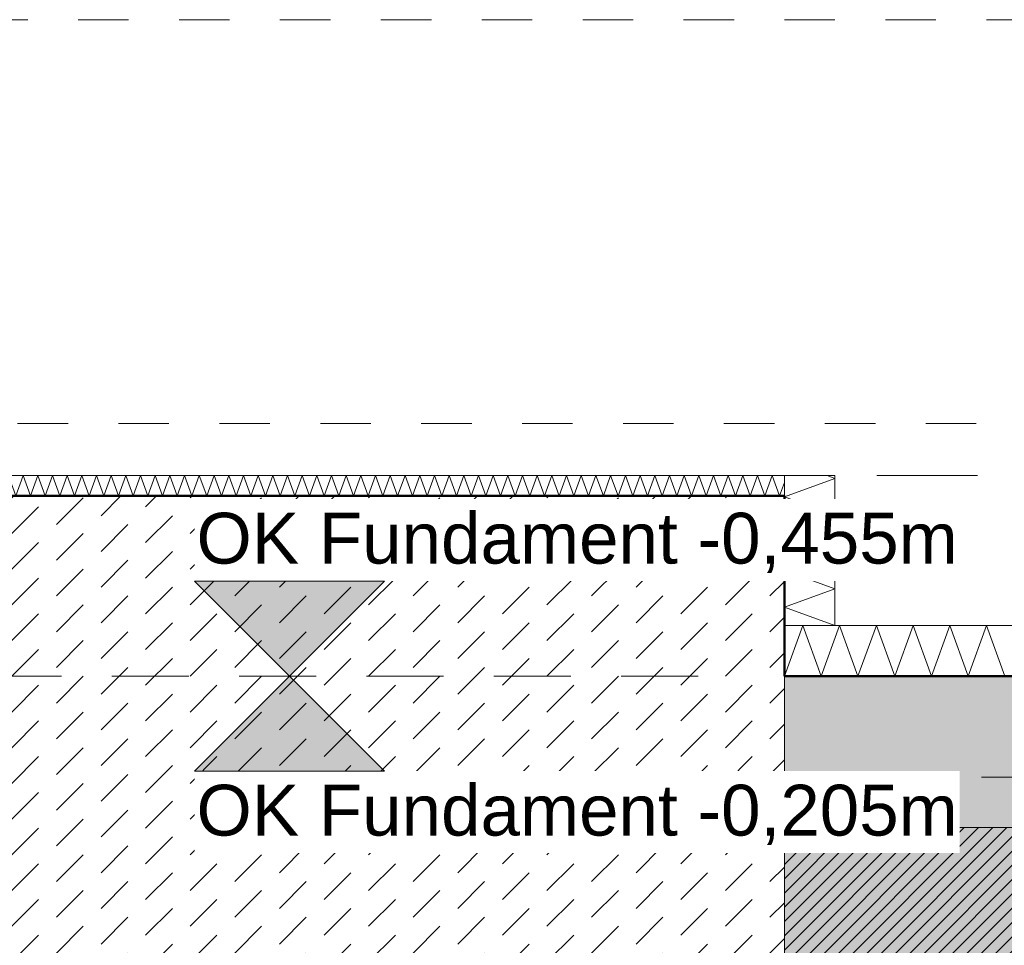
# Model space of a CAD drawing. Header units: metres. Extents: x -273 to 6, y -183 to 13.
# Tile 148 of 256: x -122.14 to -120.19, y -0.78 to 1.05. Entities that reach past the tile are written whole.
import ezdxf

# ---------------------------------------------------------------- set-up
doc = ezdxf.new("R2010")
doc.units = ezdxf.units.M
doc.header["$LTSCALE"] = 0.05
doc.header["$PDMODE"] = 1
doc.header["$PDSIZE"] = -2
for name, pattern in [('ISO-02 Strichlinie', [3.81, 3.048, -0.762]), ('ISO-03 Gestrichelt mit Abstand-3', [1.524, 0.6096, -0.9144]), ('Linienart-53', [5.291531, 3.175, -1.058062, 0.352704, -0.705764]), ('Linienart-Gestrichelt mit Abstand', [6, 4, -2])]:
    doc.linetypes.add(name, pattern=pattern)
doc.layers.get('0').update_dxf_attribs({"lineweight": 25})
for name, color, linetype, lineweight, true_color in [('00 -Bauelemente -Beton unbewehrt', 7, 'Continuous', 9, 0xf7e06e), ('00 -Bauelemente -Dämmung innen', 7, 'Continuous', 9, 0xff7fe6), ('30 -32 Gründung- 2 Flachgründungen u. Bodenplatten', 7, 'Continuous', 9, 0xff6633), ('30 -32 Gründung-4 Frostschürze', 7, 'Continuous', 9, 0x66aaff), ('70 -72 Beschriftung- 1 Beschriftung allgemein', 7, 'Continuous', 9, 0xff6633), ('70 -76 Bemaßung- 2 Allgemein', 7, 'Continuous', 5, 0x6666cc)]:
    doc.layers.add(name, color=color, linetype=linetype, lineweight=lineweight, true_color=true_color)
for name, color, linetype, lineweight in [('30 -35 Decken- 2 Beläge- Dämmung', 7, 'Continuous', 9), ('70 -71 Achsen- 1 Gebäudeachsen', 7, 'Linienart-53', 18), ('Keine', 7, 'Continuous', 9)]:
    doc.layers.add(name, color=color, linetype=linetype, lineweight=lineweight)
doc.styles.add('Arial', font='arial.ttf')
doc.dimstyles.new('k+k_klein', dxfattribs={"dimtxt": 0.100689, "dimasz": 0.05302, "dimexe": 0.05, "dimexo": 0.15, "dimgap": 0.005, "dimtad": 1, "dimdec": 3, "dimtxsty": 'Arial', "dimblk": 'VW_SLASH-2', "dimblk1": 'VW_SLASH-2', "dimblk2": 'VW_SLASH-2', "dimcen": 0, "dimdle": 0.025, "dimadec": 3, "dimazin": 0, "dimtfac": 0.75, "dimtdec": 3, "dimtix": 1, "dimtmove": 0, "dimatfit": 0, "dimldrblk": 'VW_FILLEDARROW', "dimfxl": 0.1, "dimfxlon": 1, "dimfrac": 2, "dimtolj": 1, "dimarcsym": 0})

# ---------------------------------------------------------------- blocks, each defined once
blk = doc.blocks.new('_Achsen (3D)')
at = {"layer": '70 -71 Achsen- 1 Gebäudeachsen', "transparency": 33554687}
blk.add_line((-179.668, -0.447), (3.826, -0.447), dxfattribs=at)
blk = doc.blocks.new('Gruppe-174')
at = {"color": 255, "linetype": 'Continuous', "lineweight": 5}
blk.add_wipeout([(-120.621, -0.247), (-116.221, -0.247), (-116.221, -0.147), (-120.621, -0.147)], dxfattribs=at).dxf.layer = '00 -Bauelemente -Dämmung innen'
blk = doc.blocks.new('Gruppe-175')
at = {"layer": '00 -Bauelemente -Dämmung innen', "color": 7, "transparency": 33554687, "flags": 128}
blk.add_lwpolyline([(-120.621, -0.247), (-120.5846, -0.147), (-120.5482, -0.247), (-120.5118, -0.147), (-120.4754, -0.247), (-120.439, -0.147), (-120.4026, -0.247), (-120.3662, -0.147), (-120.3298, -0.247), (-120.2934, -0.147), (-120.257, -0.247), (-120.2206, -0.147), (-120.1842, -0.247)], dxfattribs=at)
blk = doc.blocks.new('Gruppe-176')
at = {"layer": '00 -Bauelemente -Dämmung innen', "color": 7, "linetype": 'Continuous', "lineweight": 9, "transparency": 33554687}
blk.add_line((-120.621, -0.147), (-120.621, -0.247), dxfattribs=at)
blk = doc.blocks.new('Gruppe-178')
at = {"color": 7, "transparency": 33554687}
blk.add_blockref('Gruppe-176', (0, 0), dxfattribs=at)
blk = doc.blocks.new('Gruppe-179')
at = {"layer": '00 -Bauelemente -Dämmung innen', "color": 7, "linetype": 'Continuous', "lineweight": 9, "transparency": 33554687}
blk.add_line((-116.221, -0.147), (-120.621, -0.147), dxfattribs=at)
blk = doc.blocks.new('Gruppe-180')
at = {"layer": '00 -Bauelemente -Dämmung innen', "color": 7, "linetype": 'Continuous', "lineweight": 9, "transparency": 33554687}
blk.add_line((-120.621, -0.247), (-116.221, -0.247), dxfattribs=at)
blk = doc.blocks.new('Gruppe-181')
at = {"color": 7, "transparency": 33554687}
for name in ['Gruppe-179', 'Gruppe-180']:
    blk.add_blockref(name, (0, 0), dxfattribs=at)
blk = doc.blocks.new('Gruppe-182')
at = {"layer": '00 -Bauelemente -Dämmung innen', "color": 7}
blk.add_blockref('Gruppe-174', (0, 0), dxfattribs=at)
at = {"color": 7, "transparency": 33554687}
for name in ['Gruppe-178', 'Gruppe-181']:
    blk.add_blockref(name, (0, 0), dxfattribs=at)
at = {"layer": '00 -Bauelemente -Dämmung innen', "color": 7, "transparency": 33554687}
blk.add_blockref('Gruppe-175', (0, 0), dxfattribs=at)
blk = doc.blocks.new('Gruppe-183')
at = {"layer": '00 -Bauelemente -Dämmung innen', "color": 7, "transparency": 33554687}
blk.add_blockref('Gruppe-182', (0, 0), dxfattribs=at)
at = {"layer": '00 -Bauelemente -Dämmung innen', "color": 0, "flags": 1}
for tag in ['prm0_value', 'prm1_value', 'prm2_value', 'prm3_value', 'prm4_value', 'prm5_value', 'prm6_value', 'IFC_UUID', 'instanceID', 'prm0_name', 'prm0_type', 'prm1_name', 'prm1_type', 'prm2_name', 'prm2_type', 'prm3_name', 'prm3_type', 'prm4_name', 'prm4_type', 'prm5_name', 'prm5_type', 'prm6_name', 'prm6_type']:
    blk.add_attdef(tag, (-120.621, -0.247), '', height=0.00018, dxfattribs=at)
blk = doc.blocks.new('Gruppe-874')
at = {"color": 255, "linetype": 'Continuous', "lineweight": 5}
blk.add_wipeout([(-123.921, 0.1099), (-120.621, 0.1099), (-120.621, 0.1499), (-123.921, 0.1499)], dxfattribs=at).dxf.layer = '00 -Bauelemente -Dämmung innen'
blk = doc.blocks.new('Gruppe-875')
at = {"layer": '00 -Bauelemente -Dämmung innen', "color": 7, "transparency": 33554687, "flags": 128}
blk.add_lwpolyline([(-123.921, 0.1099), (-123.9064, 0.1499), (-123.8919, 0.1099), (-123.8773, 0.1499), (-123.8628, 0.1099), (-123.8482, 0.1499), (-123.8336, 0.1099), (-123.8191, 0.1499), (-123.8045, 0.1099), (-123.79, 0.1499), (-123.7754, 0.1099), (-123.7609, 0.1499), (-123.7463, 0.1099), (-123.7317, 0.1499), (-123.7172, 0.1099), (-123.7026, 0.1499), (-123.6881, 0.1099), (-123.6735, 0.1499), (-123.6589, 0.1099), (-123.6444, 0.1499), (-123.6298, 0.1099), (-123.6153, 0.1499), (-123.6007, 0.1099), (-123.5861, 0.1499), (-123.5716, 0.1099), (-123.557, 0.1499), (-123.5425, 0.1099), (-123.5279, 0.1499), (-123.5134, 0.1099), (-123.4988, 0.1499), (-123.4842, 0.1099), (-123.4697, 0.1499), (-123.4551, 0.1099), (-123.4406, 0.1499), (-123.426, 0.1099), (-123.4114, 0.1499), (-123.3969, 0.1099), (-123.3823, 0.1499), (-123.3678, 0.1099), (-123.3532, 0.1499), (-123.3386, 0.1099), (-123.3241, 0.1499), (-123.3095, 0.1099), (-123.295, 0.1499), (-123.2804, 0.1099), (-123.2659, 0.1499), (-123.2513, 0.1099), (-123.2367, 0.1499), (-123.2222, 0.1099), (-123.2076, 0.1499), (-123.1931, 0.1099), (-123.1785, 0.1499), (-123.1639, 0.1099), (-123.1494, 0.1499), (-123.1348, 0.1099), (-123.1203, 0.1499), (-123.1057, 0.1099), (-123.0911, 0.1499), (-123.0766, 0.1099), (-123.062, 0.1499), (-123.0475, 0.1099), (-123.0329, 0.1499), (-123.0184, 0.1099), (-123.0038, 0.1499), (-122.9892, 0.1099), (-122.9747, 0.1499), (-122.9601, 0.1099), (-122.9456, 0.1499), (-122.931, 0.1099), (-122.9164, 0.1499), (-122.9019, 0.1099), (-122.8873, 0.1499), (-122.8728, 0.1099), (-122.8582, 0.1499), (-122.8436, 0.1099), (-122.8291, 0.1499), (-122.8145, 0.1099), (-122.8, 0.1499), (-122.7854, 0.1099), (-122.7709, 0.1499), (-122.7563, 0.1099), (-122.7417, 0.1499), (-122.7272, 0.1099), (-122.7126, 0.1499), (-122.6981, 0.1099), (-122.6835, 0.1499), (-122.6689, 0.1099), (-122.6544, 0.1499), (-122.6398, 0.1099), (-122.6253, 0.1499), (-122.6107, 0.1099), (-122.5961, 0.1499), (-122.5816, 0.1099), (-122.567, 0.1499), (-122.5525, 0.1099), (-122.5379, 0.1499), (-122.5234, 0.1099), (-122.5088, 0.1499), (-122.4942, 0.1099), (-122.4797, 0.1499), (-122.4651, 0.1099), (-122.4506, 0.1499), (-122.436, 0.1099), (-122.4214, 0.1499), (-122.4069, 0.1099), (-122.3923, 0.1499), (-122.3778, 0.1099), (-122.3632, 0.1499), (-122.3486, 0.1099), (-122.3341, 0.1499), (-122.3195, 0.1099), (-122.305, 0.1499), (-122.2904, 0.1099), (-122.2759, 0.1499), (-122.2613, 0.1099), (-122.2467, 0.1499), (-122.2322, 0.1099), (-122.2176, 0.1499), (-122.2031, 0.1099), (-122.1885, 0.1499), (-122.1739, 0.1099), (-122.1594, 0.1499), (-122.1448, 0.1099), (-122.1303, 0.1499), (-122.1157, 0.1099), (-122.1011, 0.1499), (-122.0866, 0.1099), (-122.072, 0.1499), (-122.0575, 0.1099), (-122.0429, 0.1499), (-122.0284, 0.1099), (-122.0138, 0.1499), (-121.9992, 0.1099), (-121.9847, 0.1499), (-121.9701, 0.1099), (-121.9556, 0.1499), (-121.941, 0.1099), (-121.9264, 0.1499), (-121.9119, 0.1099), (-121.8973, 0.1499), (-121.8828, 0.1099), (-121.8682, 0.1499), (-121.8536, 0.1099), (-121.8391, 0.1499), (-121.8245, 0.1099), (-121.81, 0.1499), (-121.7954, 0.1099), (-121.7809, 0.1499), (-121.7663, 0.1099), (-121.7517, 0.1499), (-121.7372, 0.1099), (-121.7226, 0.1499), (-121.7081, 0.1099), (-121.6935, 0.1499), (-121.6789, 0.1099), (-121.6644, 0.1499), (-121.6498, 0.1099), (-121.6353, 0.1499), (-121.6207, 0.1099), (-121.6061, 0.1499), (-121.5916, 0.1099), (-121.577, 0.1499), (-121.5625, 0.1099), (-121.5479, 0.1499), (-121.5334, 0.1099), (-121.5188, 0.1499), (-121.5042, 0.1099), (-121.4897, 0.1499), (-121.4751, 0.1099), (-121.4606, 0.1499), (-121.446, 0.1099), (-121.4314, 0.1499), (-121.4169, 0.1099), (-121.4023, 0.1499), (-121.3878, 0.1099), (-121.3732, 0.1499), (-121.3586, 0.1099), (-121.3441, 0.1499), (-121.3295, 0.1099), (-121.315, 0.1499), (-121.3004, 0.1099), (-121.2859, 0.1499), (-121.2713, 0.1099), (-121.2567, 0.1499), (-121.2422, 0.1099), (-121.2276, 0.1499), (-121.2131, 0.1099), (-121.1985, 0.1499), (-121.1839, 0.1099), (-121.1694, 0.1499), (-121.1548, 0.1099), (-121.1403, 0.1499), (-121.1257, 0.1099), (-121.1111, 0.1499), (-121.0966, 0.1099), (-121.082, 0.1499), (-121.0675, 0.1099), (-121.0529, 0.1499), (-121.0384, 0.1099), (-121.0238, 0.1499), (-121.0092, 0.1099), (-120.9947, 0.1499), (-120.9801, 0.1099), (-120.9656, 0.1499), (-120.951, 0.1099), (-120.9364, 0.1499), (-120.9219, 0.1099), (-120.9073, 0.1499), (-120.8928, 0.1099), (-120.8782, 0.1499), (-120.8636, 0.1099), (-120.8491, 0.1499), (-120.8345, 0.1099), (-120.82, 0.1499), (-120.8054, 0.1099), (-120.7909, 0.1499), (-120.7763, 0.1099), (-120.7617, 0.1499), (-120.7472, 0.1099), (-120.7326, 0.1499), (-120.7181, 0.1099), (-120.7035, 0.1499), (-120.6889, 0.1099), (-120.6744, 0.1499), (-120.6598, 0.1099), (-120.6453, 0.1499), (-120.6307, 0.1099), (-120.621, 0.1366)], dxfattribs=at)
blk = doc.blocks.new('Gruppe-876')
at = {"layer": '00 -Bauelemente -Dämmung innen', "color": 7, "linetype": 'Continuous', "lineweight": 9, "transparency": 33554687}
blk.add_line((-123.921, 0.1499), (-123.921, 0.1099), dxfattribs=at)
blk = doc.blocks.new('Gruppe-877')
at = {"layer": '00 -Bauelemente -Dämmung innen', "color": 7, "linetype": 'Continuous', "lineweight": 9, "transparency": 33554687}
blk.add_line((-120.621, 0.1099), (-120.621, 0.1499), dxfattribs=at)
blk = doc.blocks.new('Gruppe-878')
at = {"color": 7, "transparency": 33554687}
for name in ['Gruppe-876', 'Gruppe-877']:
    blk.add_blockref(name, (0, 0), dxfattribs=at)
blk = doc.blocks.new('Gruppe-879')
at = {"layer": '00 -Bauelemente -Dämmung innen', "color": 7, "linetype": 'Continuous', "lineweight": 9, "transparency": 33554687}
blk.add_line((-120.621, 0.1499), (-123.921, 0.1499), dxfattribs=at)
blk = doc.blocks.new('Gruppe-880')
at = {"layer": '00 -Bauelemente -Dämmung innen', "color": 7, "linetype": 'Continuous', "lineweight": 9, "transparency": 33554687}
blk.add_line((-123.921, 0.1099), (-120.621, 0.1099), dxfattribs=at)
blk = doc.blocks.new('Gruppe-881')
at = {"color": 7, "transparency": 33554687}
for name in ['Gruppe-879', 'Gruppe-880']:
    blk.add_blockref(name, (0, 0), dxfattribs=at)
blk = doc.blocks.new('Gruppe-882')
at = {"layer": '00 -Bauelemente -Dämmung innen', "color": 7}
blk.add_blockref('Gruppe-874', (0, 0), dxfattribs=at)
at = {"color": 7, "transparency": 33554687}
for name in ['Gruppe-878', 'Gruppe-881']:
    blk.add_blockref(name, (0, 0), dxfattribs=at)
at = {"layer": '00 -Bauelemente -Dämmung innen', "color": 7, "transparency": 33554687}
blk.add_blockref('Gruppe-875', (0, 0), dxfattribs=at)
blk = doc.blocks.new('Gruppe-883')
at = {"layer": '00 -Bauelemente -Dämmung innen', "color": 7, "transparency": 33554687}
blk.add_blockref('Gruppe-882', (0, 0), dxfattribs=at)
at = {"layer": '00 -Bauelemente -Dämmung innen', "color": 0, "flags": 1}
for tag in ['IFC_UUID', 'instanceID', 'prm0_name', 'prm0_type', 'prm0_value', 'prm1_name', 'prm1_type', 'prm1_value', 'prm2_name', 'prm2_type', 'prm2_value', 'prm3_name', 'prm3_type', 'prm3_value', 'prm4_name', 'prm4_type', 'prm4_value', 'prm5_name', 'prm5_type', 'prm5_value', 'prm6_name', 'prm6_type', 'prm6_value']:
    blk.add_attdef(tag, (-123.921, 0.1099), '', height=0.00018, dxfattribs=at)
blk = doc.blocks.new('Gruppe-884')
at = {"color": 255, "linetype": 'Continuous', "lineweight": 5}
blk.add_wipeout([(-120.521, -0.147), (-120.521, 0.1499), (-120.621, 0.1499), (-120.621, -0.147)], dxfattribs=at).dxf.layer = '00 -Bauelemente -Dämmung innen'
blk = doc.blocks.new('Gruppe-885')
at = {"layer": '00 -Bauelemente -Dämmung innen', "color": 7, "transparency": 33554687, "flags": 128}
blk.add_lwpolyline([(-120.521, -0.147), (-120.621, -0.1106), (-120.521, -0.0742), (-120.621, -0.0379), (-120.521, -0.0015), (-120.621, 0.0349), (-120.521, 0.0713), (-120.621, 0.1077), (-120.521, 0.1441), (-120.5368, 0.1499)], dxfattribs=at)
blk = doc.blocks.new('Gruppe-886')
at = {"layer": '00 -Bauelemente -Dämmung innen', "color": 7, "linetype": 'Continuous', "lineweight": 9, "transparency": 33554687}
blk.add_line((-120.621, -0.147), (-120.521, -0.147), dxfattribs=at)
blk = doc.blocks.new('Gruppe-887')
at = {"layer": '00 -Bauelemente -Dämmung innen', "color": 7, "linetype": 'Continuous', "lineweight": 9, "transparency": 33554687}
blk.add_line((-120.521, 0.1499), (-120.621, 0.1499), dxfattribs=at)
blk = doc.blocks.new('Gruppe-888')
at = {"color": 7, "transparency": 33554687}
for name in ['Gruppe-887', 'Gruppe-886']:
    blk.add_blockref(name, (0, 0), dxfattribs=at)
blk = doc.blocks.new('Gruppe-889')
at = {"layer": '00 -Bauelemente -Dämmung innen', "color": 7, "linetype": 'Continuous', "lineweight": 9, "transparency": 33554687}
blk.add_line((-120.621, 0.1499), (-120.621, -0.147), dxfattribs=at)
blk = doc.blocks.new('Gruppe-890')
at = {"layer": '00 -Bauelemente -Dämmung innen', "color": 7, "linetype": 'Continuous', "lineweight": 9, "transparency": 33554687}
blk.add_line((-120.521, -0.147), (-120.521, 0.1499), dxfattribs=at)
blk = doc.blocks.new('Gruppe-891')
at = {"color": 7, "transparency": 33554687}
for name in ['Gruppe-889', 'Gruppe-890']:
    blk.add_blockref(name, (0, 0), dxfattribs=at)
blk = doc.blocks.new('Gruppe-892')
at = {"layer": '00 -Bauelemente -Dämmung innen', "color": 7}
blk.add_blockref('Gruppe-884', (0, 0), dxfattribs=at)
at = {"color": 7, "transparency": 33554687}
for name in ['Gruppe-888', 'Gruppe-891']:
    blk.add_blockref(name, (0, 0), dxfattribs=at)
at = {"layer": '00 -Bauelemente -Dämmung innen', "color": 7, "transparency": 33554687}
blk.add_blockref('Gruppe-885', (0, 0), dxfattribs=at)
blk = doc.blocks.new('Gruppe-893')
at = {"layer": '00 -Bauelemente -Dämmung innen', "color": 7, "transparency": 33554687}
blk.add_blockref('Gruppe-892', (0, 0), dxfattribs=at)
at = {"layer": '00 -Bauelemente -Dämmung innen', "color": 0, "flags": 1}
for tag in ['prm0_value', 'prm1_value', 'prm2_value', 'prm3_value', 'prm4_value', 'prm5_value', 'prm6_value', 'IFC_UUID', 'instanceID', 'prm0_name', 'prm0_type', 'prm1_name', 'prm1_type', 'prm2_name', 'prm2_type', 'prm3_name', 'prm3_type', 'prm4_name', 'prm4_type', 'prm5_name', 'prm5_type', 'prm6_name', 'prm6_type']:
    blk.add_attdef(tag, (-120.621, -0.147), '', height=0.00018, dxfattribs=at)
blk = doc.blocks.new('Gruppe-2131')
at = {"layer": '30 -32 Gründung- 2 Flachgründungen u. Bodenplatten', "flags": 128}
blk.add_lwpolyline([(-123.821, 0.1099), (-120.621, 0.1099), (-120.621, -2.8901), (-123.821, -2.8901)], close=True, dxfattribs=at)
blk = doc.blocks.new('Gruppe-2490')
at = {"layer": 'Keine', "color": 7, "linetype": 'ISO-03 Gestrichelt mit Abstand-3', "lineweight": 9, "flags": 128}
blk.add_lwpolyline([(-106.641, 0.253), (-142.131, 0.253), (-142.131, 1.053), (-106.641, 1.053)], close=True, dxfattribs=at)
blk.add_lwpolyline([(-106.641, 0.253), (-142.131, 0.253), (-142.131, 1.053), (-106.641, 1.053)], close=True, dxfattribs=at)
blk = doc.blocks.new('_FU_2D LP5 (2D)')
at = {"color": 255}
blk.add_wipeout([(-123.82099996, 0.10989813), (-120.62099996, 0.10989813), (-120.62099996, -2.89010187), (-123.82099996, -2.89010187)], dxfattribs=at).dxf.layer = '00 -Bauelemente -Beton unbewehrt'
at = {"layer": '00 -Bauelemente -Beton unbewehrt', "linetype": 'Continuous', "lineweight": 9}
h = blk.add_hatch(dxfattribs=at)
h.set_pattern_fill('Unbew_ Beton1 1mm SRF', style=0, pattern_type=2)
h.set_pattern_definition([(45, (0, 0), (0.088388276, 0.01767774), [0.075, -0.05])])
h.paths.add_polyline_path([(-123.82099996, 0.10989813), (-120.62099996, 0.10989813), (-120.62099996, -2.89010187), (-123.82099996, -2.89010187)])
at = {"layer": '30 -35 Decken- 2 Beläge- Dämmung', "linetype": 'Continuous', "lineweight": 18, "true_color": 0xd9d9d9}
h = blk.add_hatch(dxfattribs=at)
h.set_pattern_fill('Schraffur grau', color=254, style=0, pattern_type=2)
h.set_pattern_definition([(45, (-131.188402, -6.746944), (0.014142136, -0.014142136), [])])
h.paths.add_polyline_path([(-149.17086327, -2.24704198), (-150.87086327, -2.24704198), (-150.87086327, -0.54704198), (-151.02099996, -0.54704198), (-151.02099996, -2.89011624), (-154.22099996, -2.89011624), (-154.22099996, -0.54704198), (-159.62099996, -0.54704198), (-159.62099996, -5.54704198), (-119.72099996, -5.54704198), (-119.72099996, -10.21204198), (-100.02099996, -10.21204198), (-100.02099996, -7.44704198), (-101.74599996, -7.44704198), (-101.74599996, -5.21204198), (-114.72099996, -5.21204198), (-114.72099996, -2.89009828), (-116.22099996, -2.89009828), (-116.22099996, -0.54704198), (-120.62099996, -0.54704198), (-120.62099996, -2.89010187), (-123.82099996, -2.89010187), (-123.82099996, -0.54704198), (-128.22099996, -0.54704198), (-128.22099996, -2.89010187), (-131.42099996, -2.89010187), (-131.42099996, -0.54704198), (-135.82099996, -0.54704198), (-135.82099996, -2.89010187), (-139.02099996, -2.89010187), (-139.02099996, -0.54704198), (-143.42099996, -0.54704198), (-143.42099996, -2.89011265), (-146.62099996, -2.89011265), (-146.62099996, -0.54704198), (-149.17086327, -0.54704198)])
h.paths.add_polyline_path([(-105.92099996, -8.27204198), (-108.12099996, -8.27204198), (-108.12099996, -6.07204198), (-105.92099996, -6.07204198)])
h.paths.add_polyline_path([(-113.52099996, -8.27204198), (-115.72099996, -8.27204198), (-115.72099996, -6.07204198), (-113.52099996, -6.07204198)])
at = {"layer": 'Keine', "linetype": 'Continuous', "lineweight": 0, "transparency": 33554511}
h = blk.add_hatch(color=43, dxfattribs=at)
h.paths.add_polyline_path([(-131.42099996, -0.54704198), (-135.82099996, -0.54704198), (-135.82099996, -2.89010187), (-139.02099996, -2.89010187), (-139.02099996, -0.54704198), (-143.42099996, -0.54704198), (-143.42099996, -2.89011265), (-146.62099996, -2.89011265), (-146.62099996, -0.54704198), (-149.17086327, -0.54704198), (-149.17086327, -2.24704198), (-151.02099996, -2.24704198), (-151.02099996, -2.89011624), (-154.22099996, -2.89011624), (-154.22099996, -0.54704198), (-159.62099996, -0.54704198), (-159.62099996, -9.29704198), (-161.89599996, -9.29704198), (-161.89599996, -8.97204198), (-164.29599996, -8.97204198), (-164.29599996, -8.89704198), (-167.04599996, -8.89704198), (-167.04599996, -9.47204198), (-168.59599996, -9.47204198), (-168.59599996, -8.79704198), (-174.32099996, -8.79704198), (-174.32099996, -9.79704198), (-175.32099996, -9.79704198), (-175.32099996, -11.09704198), (-160.82099996, -11.09704198), (-160.82099996, -10.94704198), (-100.02099996, -10.94704198), (-100.02099996, -7.44704198), (-101.74599996, -7.44704198), (-101.74599996, -5.21204198), (-114.72099996, -5.21204198), (-114.72099996, -2.89009828), (-116.22099996, -2.89009828), (-116.22099996, -0.54704198), (-120.62099996, -0.54704198), (-120.62099996, -2.89010187), (-123.82099996, -2.89010187), (-123.82099996, -0.54704198), (-128.22099996, -0.54704198), (-128.22099996, -2.89010187), (-131.42099996, -2.89010187)])
h.paths.add_polyline_path([(-153.72099996, -6.07204198), (-151.52099996, -6.07204198), (-151.52099996, -8.27204198), (-153.72099996, -8.27204198)])
h.paths.add_polyline_path([(-143.92099996, -8.27204198), (-146.12099996, -8.27204198), (-146.12099996, -6.07204198), (-143.92099996, -6.07204198)])
h.paths.add_polyline_path([(-128.72099996, -8.27204198), (-130.92099996, -8.27204198), (-130.92099996, -6.07204198), (-128.72099996, -6.07204198)])
h.paths.add_polyline_path([(-113.52099996, -8.27204198), (-115.72099996, -8.27204198), (-115.72099996, -6.07204198), (-113.52099996, -6.07204198)])
h.paths.add_polyline_path([(-108.12099996, -6.07204198), (-105.92099996, -6.07204198), (-105.92099996, -8.27204198), (-108.12099996, -8.27204198)])
h.paths.add_polyline_path([(-123.32099996, -6.07204198), (-121.12099996, -6.07204198), (-121.12099996, -8.27204198), (-123.32099996, -8.27204198)])
h.paths.add_polyline_path([(-138.52099996, -6.07204198), (-136.32099996, -6.07204198), (-136.32099996, -8.27204198), (-138.52099996, -8.27204198)])
at = {"layer": '00 -Bauelemente -Beton unbewehrt', "flags": 128}
blk.add_lwpolyline([(-123.82099996, 0.10989813), (-120.62099996, 0.10989813), (-120.62099996, -2.89010187), (-123.82099996, -2.89010187)], close=True, dxfattribs=at)
at = {"layer": '30 -35 Decken- 2 Beläge- Dämmung', "flags": 128}
blk.add_lwpolyline([(-159.62099996, -5.54704198), (-119.72099996, -5.54704198), (-119.72099996, -10.21204198), (-100.02099996, -10.21204198), (-100.02099996, -7.44704198), (-101.74599996, -7.44704198), (-101.74599996, -5.21204198), (-114.72099996, -5.21204198), (-114.72099996, -2.89009828), (-116.22099996, -2.89009828), (-116.22099996, -0.54704198), (-120.62099996, -0.54704198), (-120.62099996, -2.89010187), (-123.82099996, -2.89010187), (-123.82099996, -0.54704198), (-128.22099996, -0.54704198), (-128.22099996, -2.89010187), (-131.42099996, -2.89010187), (-131.42099996, -0.54704198), (-135.82099996, -0.54704198)], dxfattribs=at)
at = {"layer": 'Keine', "flags": 128}
blk.add_lwpolyline([(-160.82099996, -10.94704198), (-100.02099996, -10.94704198), (-100.02099996, -7.44704198), (-101.74599996, -7.44704198), (-101.74599996, -5.21204198), (-114.72099996, -5.21204198), (-114.72099996, -2.89009828), (-116.22099996, -2.89009828), (-116.22099996, -0.54704198), (-120.62099996, -0.54704198), (-120.62099996, -2.89010187), (-123.82099996, -2.89010187), (-123.82099996, -0.54704198), (-128.22099996, -0.54704198), (-128.22099996, -2.89010187), (-131.42099996, -2.89010187), (-131.42099996, -0.54704198), (-135.82099996, -0.54704198)], dxfattribs=at)
at = {"layer": '00 -Bauelemente -Dämmung innen', "color": 7}
for name in ['Gruppe-883', 'Gruppe-183']:
    blk.add_blockref(name, (0, 0), dxfattribs=at)
blk.add_blockref('Gruppe-893', (0, 0), dxfattribs=at)
at = {"layer": 'Keine', "color": 1, "linetype": 'Linienart-Gestrichelt mit Abstand', "lineweight": 9, "true_color": 0xff0000, "flags": 128}
blk.add_lwpolyline([(6.03999377, -134.70913897), (4.10766281, -139.37286792), (2.43021044, -143.26963359), (0.229042, -148.18933714), (-1.94395765, -152.85045285), (-2.56993827, -154.15978267), (-4.36668217, -157.84024419, -0.1218666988), (-4.98756345, -158.57331042), (-24.20773646, -172.45584859, 0.2343426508), (-30.81423496, -181.88107792), (-30.81423496, -181.88107792, -0.1382747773), (-50.04185585, -181.32068598), (-50.04185585, -181.32068598), (-63.53399243, -176.93721776), (-98.52806435, -165.50668377), (-148.4236418, -149.2972654), (-209.68205216, -128.62056047), (-249.49758002, -116.74073979), (-271.8563458, -111.07977166), (-272.63374696, -110.30237051), (-272.63374694, -44.20319881), (-268.39909651, 0.15100107), (-267.46628238, 0.15012673), (-197.75478142, 0.14986172), (5.97600004, 0.14995802), (6.00607638, -63.16005056)], format="xyb", close=True, dxfattribs=at)
at = {"layer": '30 -32 Gründung- 2 Flachgründungen u. Bodenplatten', "color": 7}
blk.add_blockref('Gruppe-2131', (0, 0), dxfattribs=at)
at = {"layer": '30 -32 Gründung-4 Frostschürze', "linetype": 'Continuous', "lineweight": 0, "transparency": 33554534}
blk.add_hatch(color=161, dxfattribs=at).paths.add_polyline_path([(-120.62099996, -0.24704198), (-116.22099996, -0.24704198), (-116.22099996, -0.54704198), (-120.62099996, -0.54704198)])
at = {"layer": '30 -32 Gründung- 2 Flachgründungen u. Bodenplatten', "linetype": 'ISO-02 Strichlinie'}
blk.add_line((-123.72099996, -0.24704198), (-120.72099996, -0.24704198), dxfattribs=at)
at = {"layer": '30 -32 Gründung-4 Frostschürze', "flags": 128}
blk.add_lwpolyline([(-120.62099996, -0.24704198), (-116.22099996, -0.24704198), (-116.22099996, -0.54704198), (-120.62099996, -0.54704198)], close=True, dxfattribs=at)
at = {"layer": '70 -72 Beschriftung- 1 Beschriftung allgemein', "color": 7}
blk.add_blockref('Gruppe-2490', (0, 0), dxfattribs=at)
at = {"layer": '70 -72 Beschriftung- 1 Beschriftung allgemein', "color": 103, "lineweight": 50, "true_color": 0x66cc7f, "flags": 128}
blk.add_lwpolyline([(-100.02099996, -4.91204198), (-114.42099996, -4.91204198), (-114.42099996, -2.89009828), (-113.02099996, -2.89009828), (-113.02099996, 0.10990172), (-116.22099996, 0.10990172), (-116.22099996, -0.24704198), (-120.62099996, -0.24704198), (-120.62099996, 0.10989813), (-123.82099996, 0.10989813), (-123.82099996, -0.24704198), (-128.22099996, -0.24704198), (-128.22099996, 0.10989813), (-131.42099996, 0.10989813), (-131.42099996, -0.24704198), (-135.82099996, -0.24704198)], dxfattribs=at)
blk = doc.blocks.new('VW_SLASH-2')
at = {"color": 0, "linetype": 'ByBlock', "lineweight": -2, "transparency": 16777216}
blk.add_line((0.472, 0), (-1, 0), dxfattribs=at)
at = {"color": 0, "lineweight": 5, "transparency": 16777216, "flags": 128}
blk.add_lwpolyline([(0.5, 0.5), (-0.5, -0.5)], dxfattribs=at)
blk = doc.blocks.new('*D3243')
at = {"layer": '70 -76 Bemaßung- 2 Allgemein', "color": 0, "lineweight": -2}
for p, q in [((-120.621, 1.3), (-120.621, 1.45)), ((-120.521, 1.3), (-120.521, 1.45)), ((-120.674, 1.4), (-120.727, 1.4)), ((-120.521, 1.4), (-120.621, 1.4)), ((-120.468, 1.4), (-120.415, 1.4))]:
    blk.add_line(p, q, dxfattribs=at)
at = {"layer": 'Defpoints', "color": 0}
for p in [(-120.621, 1.4), (-120.521, 0.1499), (-120.621, -2.8901)]:
    blk.add_point(p, dxfattribs=at)
at = {"layer": '70 -76 Bemaßung- 2 Allgemein', "color": 0, "lineweight": -2, "xscale": 0.05302001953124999, "yscale": 0.05302001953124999, "zscale": 0.05302001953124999}
blk.add_blockref('VW_SLASH-2', (-120.621, 1.4), dxfattribs=at)
at = {"layer": '70 -76 Bemaßung- 2 Allgemein', "color": 0, "lineweight": -2, "xscale": 0.05302001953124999, "yscale": 0.05302001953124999, "zscale": 0.05302001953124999, "rotation": 180}
blk.add_blockref('VW_SLASH-2', (-120.521, 1.4), dxfattribs=at)
at = {"layer": '70 -76 Bemaßung- 2 Allgemein', "color": 0, "insert": (-120.571, 1.5089), "char_height": 0.10069, "attachment_point": 5, "style": 'Arial'}
blk.add_mtext('\\A1;10', dxfattribs=at)
blk = doc.blocks.new('VW_FILLEDARROW')
at = {"linetype": 'Continuous', "lineweight": 0, "transparency": 16777216}
blk.add_hatch(color=0, dxfattribs=at).paths.add_polyline_path([(-2.829, 0.758), (0, 0), (-2.829, -0.758)])
at = {"color": 0, "lineweight": 5, "transparency": 16777216, "flags": 128}
blk.add_lwpolyline([(-2.829, 0.758), (0, 0), (-2.829, -0.758)], close=True, dxfattribs=at)
blk = doc.blocks.new('*D3244')
at = {"layer": '70 -76 Bemaßung- 2 Allgemein', "color": 0, "lineweight": -2}
for p, q in [((-120.521, 1.3), (-120.521, 1.45)), ((-116.321, 1.3), (-116.321, 1.45)), ((-116.374, 1.4), (-120.468, 1.4))]:
    blk.add_line(p, q, dxfattribs=at)
at = {"layer": 'Defpoints', "color": 0}
for p in [(-120.521, 1.4), (-120.521, 0.1499), (-116.321, 0.1499)]:
    blk.add_point(p, dxfattribs=at)
at = {"layer": '70 -76 Bemaßung- 2 Allgemein', "color": 0, "lineweight": -2, "xscale": 0.05302001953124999, "yscale": 0.05302001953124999, "zscale": 0.05302001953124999, "rotation": 180}
blk.add_blockref('VW_SLASH-2', (-120.521, 1.4), dxfattribs=at)
at = {"layer": '70 -76 Bemaßung- 2 Allgemein', "color": 0, "lineweight": -2, "xscale": 0.05302001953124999, "yscale": 0.05302001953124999, "zscale": 0.05302001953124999}
blk.add_blockref('VW_SLASH-2', (-116.321, 1.4), dxfattribs=at)
at = {"layer": '70 -76 Bemaßung- 2 Allgemein', "color": 0, "insert": (-118.421, 1.4654), "char_height": 0.10069, "attachment_point": 5, "style": 'Arial'}
blk.add_mtext('\\A1;4,20', dxfattribs=at)
blk = doc.blocks.new('Gruppe-2916')
at = {"color": 255}
for points in [[(-121.7903, -0.0588), (-120.2737, -0.0588), (-120.2737, 0.1035), (-121.7903, 0.1035)], [(-121.7903, -0.5975), (-120.2737, -0.5975), (-120.2737, -0.4353), (-121.7903, -0.4353)]]:
    blk.add_wipeout(points, dxfattribs=at).dxf.layer = '70 -72 Beschriftung- 1 Beschriftung allgemein'
at = {"layer": '30 -32 Gründung- 2 Flachgründungen u. Bodenplatten', "linetype": 'Continuous', "lineweight": 0, "transparency": 33554687}
for points in [[(-121.7903, -0.0588), (-121.6021, -0.247), (-121.4138, -0.0588)], [(-121.7903, -0.4353), (-121.6021, -0.247), (-121.4138, -0.4353)]]:
    blk.add_hatch(color=7, dxfattribs=at).paths.add_polyline_path(points)
at = {"layer": '30 -32 Gründung- 2 Flachgründungen u. Bodenplatten', "flags": 128}
for points in [[(-121.7903, -0.0588), (-121.6021, -0.247), (-121.4138, -0.0588)], [(-121.7903, -0.4353), (-121.6021, -0.247), (-121.4138, -0.4353)]]:
    blk.add_lwpolyline(points, close=True, dxfattribs=at)
at = {"layer": '70 -72 Beschriftung- 1 Beschriftung allgemein', "char_height": 0.100689, "attachment_point": 2, "line_spacing_factor": 0.970891, "style": 'Arial'}
for s, insert in [('OK Fundament -0,455m', (-121.032, 0.0764)), ('OK Fundament -0,205m', (-121.032, -0.4623))]:
    blk.add_mtext(s, dxfattribs=dict(at, insert=insert))
blk = doc.blocks.new('Gruppe-2794')
at = {"layer": '70 -76 Bemaßung- 2 Allgemein'}
for base, p1, p2, text, override, picture, middle in [((-120.62099996, 1.39995802), (-120.52099996, 0.14989813), (-120.62099996, -2.89010187), '10', {"dimtxt": 0.100689, "dimgap": 0.005, "dimdec": 8, "dimpost": '<>', "dimtxsty": 'Arial', "dimtix": 0, "dimtmove": 2}, '*D3243', (-120.57099996, 1.50885958)), ((-120.52099996, 1.39995802), (-116.32099996, 0.14990172), (-120.52099996, 0.14989813), '4,20', {"dimtxt": 0.100689, "dimgap": 0.005, "dimdec": 8, "dimpost": '<>', "dimtxsty": 'Arial', "dimtmove": 2}, '*D3244', (-118.42099996, 1.46542156))]:
    dim = blk.add_linear_dim(base=base, p1=p1, p2=p2, text=text, dimstyle='k+k_klein', override=override, dxfattribs=at)
    dim.commit()
    dim.dimension.update_dxf_attribs({"geometry": picture, "text_midpoint": middle})
blk = doc.blocks.new('_FU_2D Bemaßung_ Beschriftung (3D)')
at = {"layer": '70 -76 Bemaßung- 2 Allgemein'}
blk.add_blockref('Gruppe-2794', (0, 0), dxfattribs=at)
at = {"layer": '70 -72 Beschriftung- 1 Beschriftung allgemein', "color": 7}
blk.add_blockref('Gruppe-2916', (0, 0), dxfattribs=at)

msp = doc.modelspace()

# ---------------------------------------------------------------- block references
at = {"layer": 'Keine', "color": 1}
msp.add_blockref('_Achsen (3D)', (0, 0), dxfattribs=at)

# ---------------------------------------------------------------- next in the draw order: block references
msp.add_blockref('_FU_2D LP5 (2D)', (0, 0), dxfattribs=at)

# ---------------------------------------------------------------- next in the draw order: block references
msp.add_blockref('_FU_2D Bemaßung_ Beschriftung (3D)', (0, 0), dxfattribs=at)

doc.saveas('drawing.dxf')
